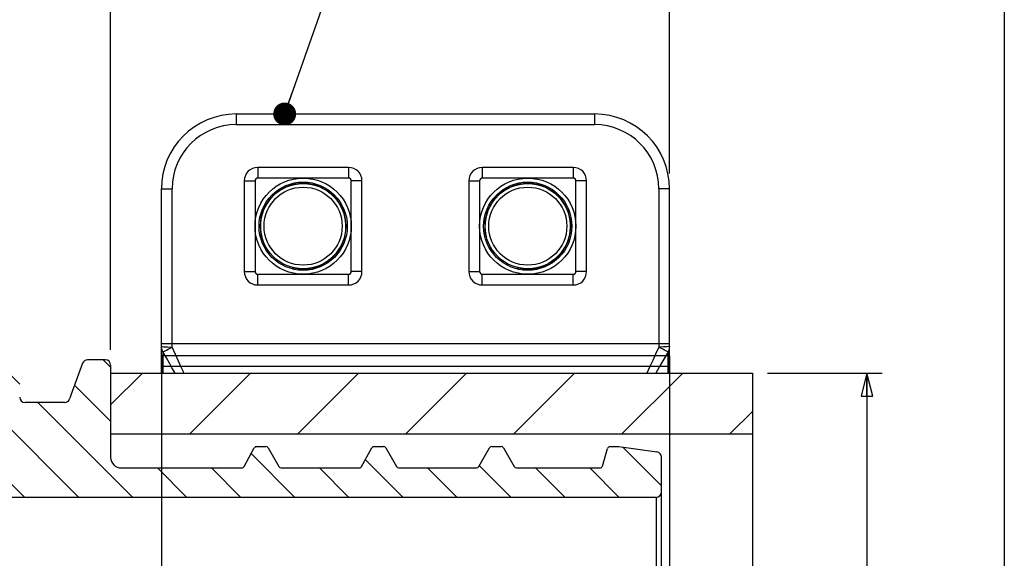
# Model space of a CAD drawing. Header units: millimetres. Extents: x 17 to 597, y 16 to 406.
# Tile 43 of 44: x 452 to 581, y 246 to 317. Entities that reach past the tile are written whole.
import ezdxf

# ---------------------------------------------------------------- set-up
doc = ezdxf.new("R2010")
doc.units = ezdxf.units.MM
doc.header["$LTSCALE"] = 32.67
doc.layers.get('0').update_dxf_attribs({"linetype": 'CONTINUOUS'})
for name, color, linetype in [('AXES', 7, 'CONTINUOUS'), ('CHAMFERS', 7, 'CONTINUOUS'), ('ROUNDS', 7, 'CONTINUOUS'), ('SURFS', 7, 'CONTINUOUS')]:
    doc.layers.add(name, color=color, linetype=linetype)
doc.styles.get("Standard").update_dxf_attribs({"font": 'txt', "width": 0.8})
doc.dimstyles.new('DIMSTYLE_1', dxfattribs={"dimtxt": 6, "dimasz": 3, "dimexe": 2, "dimexo": 2, "dimgap": 1.5, "dimtad": 1, "dimdec": 4, "dimlfac": 1.428571, "dimzin": 0, "dimdsep": 46, "dimtxsty": 'Standard', "dimblk": 'CLOSED', "dimblk1": 'CLOSED', "dimblk2": 'CLOSED', "dimcen": 0.09, "dimazin": 0, "dimtp": 0.5, "dimtm": 0.5, "dimtfac": 1, "dimtdec": 4, "dimtofl": 0, "dimtmove": 0, "dimatfit": 3, "dimldrblk": 'CLOSED', "dimfxl": 1, "dimtolj": 1, "dimtzin": 0, "dimarcsym": 0})
doc.dimstyles.new('DIMSTYLE_3', dxfattribs={"dimtxt": 6, "dimasz": 3, "dimexe": 2, "dimexo": 2, "dimgap": 1.5, "dimtad": 1, "dimdec": 0, "dimlfac": 1.428571, "dimzin": 0, "dimdsep": 46, "dimtxsty": 'Standard', "dimblk": 'CLOSED', "dimblk1": 'CLOSED', "dimblk2": 'CLOSED', "dimcen": 0.09, "dimazin": 0, "dimtp": 0.3, "dimtm": 0.3, "dimtfac": 1, "dimtdec": 0, "dimtofl": 0, "dimtmove": 0, "dimatfit": 3, "dimldrblk": 'CLOSED', "dimfxl": 1, "dimtolj": 1, "dimtzin": 0, "dimarcsym": 0})
doc.dimstyles.new('DIMSTYLE_4', dxfattribs={"dimtxt": 6, "dimasz": 3, "dimexe": 2, "dimexo": 2, "dimgap": 1.5, "dimtad": 1, "dimdec": 0, "dimlfac": 1.428571, "dimzin": 0, "dimdsep": 46, "dimtxsty": 'Standard', "dimblk": 'CLOSED', "dimblk1": 'CLOSED', "dimblk2": 'CLOSED', "dimcen": 0.09, "dimazin": 0, "dimtp": 0.5, "dimtm": 0.5, "dimtfac": 1, "dimtdec": 0, "dimtofl": 0, "dimtmove": 0, "dimatfit": 3, "dimldrblk": 'CLOSED', "dimfxl": 1, "dimtolj": 1, "dimtzin": 0, "dimarcsym": 0})
doc.dimstyles.get("Standard").update_dxf_attribs({"dimtxt": 6, "dimasz": 3, "dimexe": 2, "dimexo": 2, "dimtad": 1, "dimzin": 0, "dimdsep": 46, "dimtxsty": 'Standard', "dimblk": 'CLOSED', "dimblk1": 'CLOSED', "dimblk2": 'CLOSED', "dimcen": 0.09, "dimazin": 0, "dimtol": 1, "dimtp": 0.025, "dimtm": 0.025, "dimtfac": 1, "dimtofl": 0, "dimtmove": 0, "dimatfit": 3, "dimldrblk": 'CLOSED', "dimfxl": 1, "dimtolj": 1, "dimtzin": 0, "dimarcsym": 0})

# ---------------------------------------------------------------- blocks, each defined once
blk = doc.blocks.new('_CLOSED')
at = {"color": 0, "linetype": 'ByBlock'}
for p, q in [((0, 0), (-1, 0.25)), ((-1, 0.25), (-1, -0.25)), ((-1, -0.25), (0, 0)), ((-1, 0), (0, 0))]:
    blk.add_line(p, q, dxfattribs=at)
blk = doc.blocks.new('*D3')
at = {"color": 2, "linetype": 'Continuous', "transparency": 16777216}
for p, q in [((550.22, 270.39), (561.72, 270.39)), ((561.72, 270.39), (565.22, 270.39)), ((563.22, 270.39), (563.22, 226.64)), ((563.22, 182.89), (563.22, 226.64)), ((550.22, 182.89), (561.72, 182.89)), ((561.72, 182.89), (565.22, 182.89))]:
    blk.add_line(p, q, dxfattribs=at)
at = {"color": 2, "linetype": 'Continuous', "transparency": 16777216, "xscale": 3, "yscale": 3, "zscale": 3}
for p, rotation in [((563.22, 270.39), 90), ((563.22, 182.89), 270)]:
    blk.add_blockref('_CLOSED', p, dxfattribs=dict(at, rotation=rotation))
at = {"color": 2, "linetype": 'Continuous', "transparency": 16777216, "insert": (555.72, 220.8), "char_height": 6, "width": 43.2, "attachment_point": 2, "rotation": 90, "line_spacing_factor": 0.9}
blk.add_mtext('125 SDR11', dxfattribs=at)
blk = doc.blocks.new('*D5')
at = {"color": 2, "linetype": 'Continuous', "transparency": 16777216}
for p, q in [((397.48, 282.9), (397.48, 361.14)), ((464.22, 273.44), (464.22, 361.14)), ((397.48, 359.14), (430.85, 359.14)), ((464.22, 359.14), (430.85, 359.14))]:
    blk.add_line(p, q, dxfattribs=at)
at = {"color": 2, "linetype": 'Continuous', "transparency": 16777216, "xscale": 3, "yscale": 3, "zscale": 3, "rotation": 180}
blk.add_blockref('_CLOSED', (397.48, 359.14), dxfattribs=at)
at = {"color": 2, "linetype": 'Continuous', "transparency": 16777216, "xscale": 3, "yscale": 3, "zscale": 3}
blk.add_blockref('_CLOSED', (464.22, 359.14), dxfattribs=at)
at = {"color": 2, "linetype": 'Continuous', "transparency": 16777216, "insert": (430.85, 366.64), "char_height": 6, "width": 9.6, "attachment_point": 2, "line_spacing_factor": 0.9}
blk.add_mtext('95', dxfattribs=at)
blk = doc.blocks.new('*D6')
at = {"color": 2, "linetype": 'Continuous', "transparency": 16777216}
for p, q in [((397.48, 282.9), (397.48, 376.14)), ((537.37, 296.54), (537.37, 376.14)), ((397.48, 374.14), (467.43, 374.14)), ((537.37, 374.14), (467.43, 374.14))]:
    blk.add_line(p, q, dxfattribs=at)
at = {"color": 2, "linetype": 'Continuous', "transparency": 16777216, "xscale": 3, "yscale": 3, "zscale": 3, "rotation": 180}
blk.add_blockref('_CLOSED', (397.48, 374.14), dxfattribs=at)
at = {"color": 2, "linetype": 'Continuous', "transparency": 16777216, "xscale": 3, "yscale": 3, "zscale": 3}
blk.add_blockref('_CLOSED', (537.37, 374.14), dxfattribs=at)
at = {"color": 2, "linetype": 'Continuous', "transparency": 16777216, "insert": (467.43, 381.64), "char_height": 6, "width": 14.4, "attachment_point": 2, "line_spacing_factor": 0.9}
blk.add_mtext('200', dxfattribs=at)

msp = doc.modelspace()

# ---------------------------------------------------------------- hatches: boundary and pattern name
at = {"linetype": 'Continuous'}
h = msp.add_hatch(dxfattribs=at)
h.set_pattern_fill('DEFAULT__1', color=2, scale=5, angle=135, style=0, pattern_type=0)
h.set_pattern_definition([(135, (0, 0), (-3.535534, -3.535534), [])])
edge = h.paths.add_edge_path()
edge.add_spline(control_points=[(463.519922, 272.144853), (463.573145, 272.144706), (463.676598, 272.133123), (463.826308, 272.080826), (463.960013, 271.99676), (464.071829, 271.884944), (464.155895, 271.751239), (464.208192, 271.601529), (464.219775, 271.498076), (464.219922, 271.444853)], knot_values=[0, 0, 0, 0, 0.1428571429, 0.2857142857, 0.4285714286, 0.5714285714, 0.7142857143, 0.8571428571, 1, 1, 1, 1], degree=3, periodic=0)
edge.add_line((464.219922, 271.444853), (464.219922, 259.369853))
edge.add_spline(control_points=[(464.219922, 259.369853), (464.220094, 259.277061), (464.237892, 259.095505), (464.318174, 258.830498), (464.448358, 258.587079), (464.623582, 258.373513), (464.837148, 258.198289), (465.080567, 258.068104), (465.345574, 257.987822), (465.527131, 257.970025), (465.619922, 257.969853)], knot_values=[0, 0, 0, 0, 0.125, 0.25, 0.375, 0.5, 0.625, 0.75, 0.875, 1, 1, 1, 1], degree=3, periodic=0)
edge.add_line((465.619922, 257.969853), (481.372449, 257.969853))
edge.add_spline(control_points=[(481.372449, 257.969853), (481.404315, 257.969999), (481.465561, 257.978168), (481.552721, 258.014911), (481.626928, 258.073564), (481.66361, 258.123286), (481.679099, 258.151134)], knot_values=[0, 0, 0, 0, 0.25, 0.5, 0.75, 1, 1, 1, 1], degree=3, periodic=0)
edge.add_line((481.679099, 258.151134), (483.020181, 260.588572))
edge.add_spline(control_points=[(483.020181, 260.588572), (483.03567, 260.61642), (483.072351, 260.666142), (483.146559, 260.724795), (483.233719, 260.761537), (483.294965, 260.769706), (483.32683, 260.769853)], knot_values=[0, 0, 0, 0, 0.25, 0.5, 0.75, 1, 1, 1, 1], degree=3, periodic=0)
edge.add_line((483.32683, 260.769853), (484.527849, 260.769853))
edge.add_spline(control_points=[(484.527849, 260.769853), (484.559074, 260.769717), (484.619177, 260.761855), (484.704888, 260.726492), (484.778368, 260.669946), (484.815229, 260.621826), (484.830958, 260.594853)], knot_values=[0, 0, 0, 0, 0.25, 0.5, 0.75, 1, 1, 1, 1], degree=3, periodic=0)
edge.add_line((484.830958, 260.594853), (486.245466, 258.144853))
edge.add_spline(control_points=[(486.245466, 258.144853), (486.261196, 258.117879), (486.298056, 258.06976), (486.371537, 258.013213), (486.457248, 257.977851), (486.517351, 257.969988), (486.548575, 257.969853)], knot_values=[0, 0, 0, 0, 0.25, 0.5, 0.75, 1, 1, 1, 1], degree=3, periodic=0)
edge.add_line((486.548575, 257.969853), (496.772449, 257.969853))
edge.add_spline(control_points=[(496.772449, 257.969853), (496.804315, 257.969999), (496.865561, 257.978168), (496.952721, 258.014911), (497.026928, 258.073564), (497.06361, 258.123286), (497.079099, 258.151134)], knot_values=[0, 0, 0, 0, 0.25, 0.5, 0.75, 1, 1, 1, 1], degree=3, periodic=0)
edge.add_line((497.079099, 258.151134), (498.420181, 260.588572))
edge.add_spline(control_points=[(498.420181, 260.588572), (498.43567, 260.61642), (498.472351, 260.666142), (498.546559, 260.724795), (498.633719, 260.761537), (498.694965, 260.769706), (498.72683, 260.769853)], knot_values=[0, 0, 0, 0, 0.25, 0.5, 0.75, 1, 1, 1, 1], degree=3, periodic=0)
edge.add_line((498.72683, 260.769853), (499.927849, 260.769853))
edge.add_spline(control_points=[(499.927849, 260.769853), (499.959074, 260.769717), (500.019177, 260.761855), (500.104888, 260.726492), (500.178368, 260.669946), (500.215229, 260.621826), (500.230958, 260.594853)], knot_values=[0, 0, 0, 0, 0.25, 0.5, 0.75, 1, 1, 1, 1], degree=3, periodic=0)
edge.add_line((500.230958, 260.594853), (501.645466, 258.144853))
edge.add_spline(control_points=[(501.645466, 258.144853), (501.661196, 258.117879), (501.698056, 258.06976), (501.771537, 258.013213), (501.857248, 257.977851), (501.917351, 257.969988), (501.948575, 257.969853)], knot_values=[0, 0, 0, 0, 0.25, 0.5, 0.75, 1, 1, 1, 1], degree=3, periodic=0)
edge.add_line((501.948575, 257.969853), (512.101269, 257.969853))
edge.add_spline(control_points=[(512.101269, 257.969853), (512.132493, 257.969988), (512.192596, 257.977851), (512.278307, 258.013213), (512.351788, 258.06976), (512.388648, 258.117879), (512.404378, 258.144853)], knot_values=[0, 0, 0, 0, 0.25, 0.5, 0.75, 1, 1, 1, 1], degree=3, periodic=0)
edge.add_line((512.404378, 258.144853), (513.818886, 260.594853))
edge.add_spline(control_points=[(513.818886, 260.594853), (513.834615, 260.621826), (513.871476, 260.669946), (513.944956, 260.726492), (514.030667, 260.761855), (514.09077, 260.769717), (514.121995, 260.769853)], knot_values=[0, 0, 0, 0, 0.25, 0.5, 0.75, 1, 1, 1, 1], degree=3, periodic=0)
edge.add_line((514.121995, 260.769853), (515.327849, 260.769853))
edge.add_spline(control_points=[(515.327849, 260.769853), (515.359074, 260.769717), (515.419177, 260.761855), (515.504888, 260.726492), (515.578368, 260.669946), (515.615229, 260.621826), (515.630958, 260.594853)], knot_values=[0, 0, 0, 0, 0.25, 0.5, 0.75, 1, 1, 1, 1], degree=3, periodic=0)
edge.add_line((515.630958, 260.594853), (517.045466, 258.144853))
edge.add_spline(control_points=[(517.045466, 258.144853), (517.061196, 258.117879), (517.098056, 258.06976), (517.171537, 258.013213), (517.257248, 257.977851), (517.317351, 257.969988), (517.348575, 257.969853)], knot_values=[0, 0, 0, 0, 0.25, 0.5, 0.75, 1, 1, 1, 1], degree=3, periodic=0)
edge.add_line((517.348575, 257.969853), (528.244535, 257.969853))
edge.add_spline(control_points=[(528.244535, 257.969853), (528.275247, 257.96998), (528.334413, 257.977577), (528.419038, 258.011957), (528.4916, 258.066456), (528.548202, 258.138147), (528.571987, 258.192853), (528.580668, 258.222312)], knot_values=[0, 0, 0, 0, 0.2, 0.4, 0.6, 0.8, 1, 1, 1, 1], degree=3, periodic=0)
edge.add_line((528.580668, 258.222312), (529.246662, 260.517393))
edge.add_spline(control_points=[(529.246662, 260.517393), (529.255344, 260.546853), (529.279129, 260.601558), (529.335731, 260.67325), (529.408292, 260.727748), (529.492917, 260.762128), (529.552084, 260.769726), (529.582796, 260.769853)], knot_values=[0, 0, 0, 0, 0.2, 0.4, 0.6, 0.8, 1, 1, 1, 1], degree=3, periodic=0)
edge.add_line((529.582796, 260.769853), (530.719922, 260.769853))
edge.add_line((530.719922, 260.769853), (535.717343, 260.067511))
edge.add_spline(control_points=[(535.717343, 260.067511), (535.765219, 260.06068), (535.857409, 260.03799), (535.987558, 259.975778), (536.10192, 259.888662), (536.196336, 259.780049), (536.266688, 259.654675), (536.310182, 259.517135), (536.319821, 259.422684), (536.319922, 259.374323)], knot_values=[0, 0, 0, 0, 0.1428571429, 0.2857142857, 0.4285714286, 0.5714285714, 0.7142857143, 0.8571428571, 1, 1, 1, 1], degree=3, periodic=0)
edge.add_line((536.319922, 259.374323), (536.319922, 254.819853))
edge.add_spline(control_points=[(536.319922, 254.819853), (536.319775, 254.76663), (536.308192, 254.663177), (536.255895, 254.513467), (536.171829, 254.379762), (536.060013, 254.267946), (535.926308, 254.18388), (535.776598, 254.131583), (535.673145, 254.12), (535.619922, 254.119853)], knot_values=[0, 0, 0, 0, 0.1428571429, 0.2857142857, 0.4285714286, 0.5714285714, 0.7142857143, 0.8571428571, 1, 1, 1, 1], degree=3, periodic=0)
edge.add_line((535.619922, 254.119853), (397.832293, 254.119853))
edge.add_spline(control_points=[(397.832293, 254.119853), (397.801069, 254.119988), (397.740982, 254.127834), (397.655199, 254.163272), (397.581981, 254.21954), (397.525713, 254.292759), (397.490274, 254.378542), (397.482429, 254.438628), (397.482293, 254.469853)], knot_values=[0, 0, 0, 0, 0.1666666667, 0.3333333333, 0.5, 0.6666666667, 0.8333333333, 1, 1, 1, 1], degree=3, periodic=0)
edge.add_line((397.482293, 254.469853), (397.482293, 280.900883))
edge.add_spline(control_points=[(397.482293, 280.900883), (397.482396, 280.929894), (397.489224, 280.986), (397.520051, 281.066642), (397.569319, 281.137071), (397.63407, 281.193592), (397.71095, 281.232873), (397.766003, 281.245667), (397.794836, 281.248873)], knot_values=[0, 0, 0, 0, 0.1666666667, 0.3333333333, 0.5, 0.6666666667, 0.8333333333, 1, 1, 1, 1], degree=3, periodic=0)
edge.add_spline(control_points=[(397.794836, 281.248873), (397.844026, 281.254279), (397.938938, 281.274628), (398.073659, 281.334859), (398.192465, 281.421511), (398.29083, 281.531032), (398.36427, 281.658429), (398.409736, 281.798823), (398.419811, 281.895367), (398.419922, 281.944853)], knot_values=[0, 0, 0, 0, 0.1428571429, 0.2857142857, 0.4285714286, 0.5714285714, 0.7142857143, 0.8571428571, 1, 1, 1, 1], degree=3, periodic=0)
edge.add_line((398.419922, 281.944853), (398.419922, 313.444853))
edge.add_spline(control_points=[(398.419922, 313.444853), (398.420069, 313.498076), (398.431652, 313.601529), (398.483949, 313.751239), (398.568015, 313.884944), (398.679831, 313.99676), (398.813536, 314.080826), (398.963246, 314.133123), (399.066699, 314.144706), (399.119922, 314.144853)], knot_values=[0, 0, 0, 0, 0.1428571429, 0.2857142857, 0.4285714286, 0.5714285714, 0.7142857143, 0.8571428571, 1, 1, 1, 1], degree=3, periodic=0)
edge.add_line((399.119922, 314.144853), (411.019922, 314.144853))
edge.add_spline(control_points=[(411.019922, 314.144853), (411.073145, 314.144706), (411.176598, 314.133123), (411.326308, 314.080826), (411.460013, 313.99676), (411.571829, 313.884944), (411.655895, 313.751239), (411.708192, 313.601529), (411.719775, 313.498076), (411.719922, 313.444853)], knot_values=[0, 0, 0, 0, 0.1428571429, 0.2857142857, 0.4285714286, 0.5714285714, 0.7142857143, 0.8571428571, 1, 1, 1, 1], degree=3, periodic=0)
edge.add_line((411.719922, 313.444853), (411.719922, 266.369853))
edge.add_arc((415.919922, 266.369853), 4.2, 180, 270)
edge.add_line((415.919922, 262.169853), (443.919922, 262.169853))
edge.add_arc((443.919922, 266.369853), 4.2, 270, 360)
edge.add_line((448.119922, 266.369853), (448.119922, 274.944853))
edge.add_spline(control_points=[(448.119922, 274.944853), (448.120069, 274.998076), (448.131652, 275.101529), (448.183949, 275.251239), (448.268015, 275.384944), (448.379831, 275.49676), (448.513536, 275.580826), (448.663246, 275.633123), (448.766699, 275.644706), (448.819922, 275.644853)], knot_values=[0, 0, 0, 0, 0.1428571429, 0.2857142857, 0.4285714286, 0.5714285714, 0.7142857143, 0.8571428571, 1, 1, 1, 1], degree=3, periodic=0)
edge.add_line((448.819922, 275.644853), (451.619922, 275.644853))
edge.add_spline(control_points=[(451.619922, 275.644853), (451.673145, 275.644706), (451.776598, 275.633123), (451.926308, 275.580826), (452.060013, 275.49676), (452.171829, 275.384944), (452.255895, 275.251239), (452.308192, 275.101529), (452.319775, 274.998076), (452.319922, 274.944853)], knot_values=[0, 0, 0, 0, 0.1428571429, 0.2857142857, 0.4285714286, 0.5714285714, 0.7142857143, 0.8571428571, 1, 1, 1, 1], degree=3, periodic=0)
edge.add_line((452.319922, 274.944853), (452.319922, 267.244853))
edge.add_spline(control_points=[(452.319922, 267.244853), (452.320069, 267.19163), (452.331652, 267.088177), (452.383949, 266.938467), (452.468015, 266.804762), (452.579831, 266.692946), (452.713536, 266.60888), (452.863246, 266.556583), (452.966699, 266.545), (453.019922, 266.544853)], knot_values=[0, 0, 0, 0, 0.1428571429, 0.2857142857, 0.4285714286, 0.5714285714, 0.7142857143, 0.8571428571, 1, 1, 1, 1], degree=3, periodic=0)
edge.add_line((453.019922, 266.544853), (458.191543, 266.544853))
edge.add_spline(control_points=[(458.191543, 266.544853), (458.239702, 266.544952), (458.333778, 266.554516), (458.4708, 266.597652), (458.59582, 266.667486), (458.704202, 266.761082), (458.791601, 266.875087), (458.832763, 266.960218), (458.849328, 267.005439)], knot_values=[0, 0, 0, 0, 0.1666666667, 0.3333333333, 0.5, 0.6666666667, 0.8333333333, 1, 1, 1, 1], degree=3, periodic=0)
edge.add_line((458.849328, 267.005439), (460.552282, 271.684267))
edge.add_spline(control_points=[(460.552282, 271.684267), (460.568847, 271.729487), (460.61001, 271.814618), (460.697408, 271.928624), (460.805791, 272.02222), (460.930811, 272.092054), (461.067833, 272.13519), (461.161908, 272.144753), (461.210067, 272.144853)], knot_values=[0, 0, 0, 0, 0.1666666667, 0.3333333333, 0.5, 0.6666666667, 0.8333333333, 1, 1, 1, 1], degree=3, periodic=0)
edge.add_line((461.210067, 272.144853), (463.519922, 272.144853))
h = msp.add_hatch(dxfattribs=at)
h.set_pattern_fill('DEFAULT__3', color=2, scale=50, angle=85, style=0, pattern_type=0)
h.set_pattern_definition([(85, (0, 0), (-49.8097, 4.358), [])])
edge = h.paths.add_edge_path()
edge.add_spline(control_points=[(489.419922, 294.754853), (489.758611, 294.754224), (490.421291, 294.689265), (491.388568, 294.396232), (492.277045, 293.921072), (493.056568, 293.281455), (493.69611, 292.502119), (494.171382, 291.61297), (494.464041, 290.648191), (494.562862, 289.644853), (494.464041, 288.641515), (494.171382, 287.676735), (493.69611, 286.787587), (493.056568, 286.008251), (492.277045, 285.368634), (491.388568, 284.893474), (490.421291, 284.600441), (489.758611, 284.535482), (489.419922, 284.534853)], knot_values=[0, 0, 0, 0, 0.0625, 0.125, 0.1875, 0.25, 0.3125, 0.375, 0.4375, 0.5, 0.5625, 0.625, 0.6875, 0.75, 0.8125, 0.875, 0.9375, 1, 1, 1, 1], degree=3, periodic=0)
edge.add_spline(control_points=[(489.419922, 284.534853), (489.081233, 284.535482), (488.418553, 284.600441), (487.451276, 284.893474), (486.562799, 285.368634), (485.783276, 286.008251), (485.143734, 286.787587), (484.668462, 287.676735), (484.375803, 288.641515), (484.276982, 289.644853), (484.375803, 290.648191), (484.668462, 291.61297), (485.143734, 292.502119), (485.783276, 293.281455), (486.562799, 293.921072), (487.451276, 294.396232), (488.418553, 294.689265), (489.081233, 294.754224), (489.419922, 294.754853)], knot_values=[0, 0, 0, 0, 0.0625, 0.125, 0.1875, 0.25, 0.3125, 0.375, 0.4375, 0.5, 0.5625, 0.625, 0.6875, 0.75, 0.8125, 0.875, 0.9375, 1, 1, 1, 1], degree=3, periodic=0)
h = msp.add_hatch(dxfattribs=at)
h.set_pattern_fill('DEFAULT__4', color=2, scale=50, angle=325, style=0, pattern_type=0)
h.set_pattern_definition([(325, (0, 0), (28.679, 40.9576), [])])
edge = h.paths.add_edge_path()
edge.add_spline(control_points=[(518.819922, 294.754853), (519.158611, 294.754224), (519.821291, 294.689265), (520.788568, 294.396232), (521.677045, 293.921072), (522.456568, 293.281455), (523.09611, 292.502119), (523.571382, 291.61297), (523.864041, 290.648191), (523.962862, 289.644853), (523.864041, 288.641515), (523.571382, 287.676735), (523.09611, 286.787587), (522.456568, 286.008251), (521.677045, 285.368634), (520.788568, 284.893474), (519.821291, 284.600441), (519.158611, 284.535482), (518.819922, 284.534853)], knot_values=[0, 0, 0, 0, 0.0625, 0.125, 0.1875, 0.25, 0.3125, 0.375, 0.4375, 0.5, 0.5625, 0.625, 0.6875, 0.75, 0.8125, 0.875, 0.9375, 1, 1, 1, 1], degree=3, periodic=0)
edge.add_spline(control_points=[(518.819922, 284.534853), (518.481233, 284.535482), (517.818553, 284.600441), (516.851276, 284.893474), (515.962799, 285.368634), (515.183276, 286.008251), (514.543734, 286.787587), (514.068462, 287.676735), (513.775803, 288.641515), (513.676982, 289.644853), (513.775803, 290.648191), (514.068462, 291.61297), (514.543734, 292.502119), (515.183276, 293.281455), (515.962799, 293.921072), (516.851276, 294.396232), (517.818553, 294.689265), (518.481233, 294.754224), (518.819922, 294.754853)], knot_values=[0, 0, 0, 0, 0.0625, 0.125, 0.1875, 0.25, 0.3125, 0.375, 0.4375, 0.5, 0.5625, 0.625, 0.6875, 0.75, 0.8125, 0.875, 0.9375, 1, 1, 1, 1], degree=3, periodic=0)
h = msp.add_hatch(dxfattribs=at)
h.set_pattern_fill('S1', color=2, scale=10, angle=45, style=0, pattern_type=0)
h.set_pattern_definition([(45, (0, 0), (-7.07107, 7.07107), [])])
h.paths.add_polyline_path([(548.219922, 262.440307), (464.219922, 262.440307), (464.219922, 270.394853), (548.219922, 270.394853)])

# ---------------------------------------------------------------- linework, layer by layer
at = {"color": 2, "linetype": 'Continuous'}
msp.add_line((581.193458, 395.911944), (581.193458, 15.911944), dxfattribs=at)
at = {"color": 7, "linetype": 'Continuous'}
for p, q in [((463.519922, 272.144853), (461.210067, 272.144853)), ((460.552282, 271.684267), (458.849328, 267.005439)), ((464.219922, 271.444853), (464.219922, 259.369853)), ((464.219922, 270.394853), (548.219922, 270.394853)), ((548.219922, 270.394853), (548.219922, 242.799366)), ((458.191543, 266.544853), (453.019922, 266.544853)), ((464.219922, 262.440307), (548.219922, 262.440307)), ((481.679099, 258.151134), (483.020181, 260.588572)), ((483.32683, 260.769853), (484.527849, 260.769853)), ((484.830958, 260.594853), (486.245466, 258.144853)), ((497.079099, 258.151134), (498.420181, 260.588572)), ((498.72683, 260.769853), (499.927849, 260.769853)), ((500.230958, 260.594853), (501.645466, 258.144853)), ((512.404378, 258.144853), (513.818886, 260.594853)), ((514.121995, 260.769853), (515.327849, 260.769853)), ((515.630958, 260.594853), (517.045466, 258.144853)), ((528.580668, 258.222312), (529.246662, 260.517393)), ((529.582796, 260.769853), (530.719922, 260.769853)), ((530.719922, 260.769853), (535.717343, 260.067511)), ((536.319922, 244.325529), (536.319922, 259.374323)), ((465.619922, 257.969853), (481.372449, 257.969853)), ((486.548575, 257.969853), (496.772449, 257.969853)), ((501.948575, 257.969853), (512.101269, 257.969853)), ((517.348575, 257.969853), (528.244535, 257.969853)), ((535.619922, 254.119853), (397.832293, 254.119853))]:
    msp.add_line(p, q, dxfattribs=at)
at = {"color": 9, "linetype": 'Continuous'}
msp.add_line((535.619922, 254.119853), (535.619922, 244.260728), dxfattribs=at)
at = {"color": 7, "linetype": 'Continuous'}
for centre, radius in [((489.419922, 289.644853), 6.3), ((489.419922, 289.644853), 5.5867), ((518.819922, 289.644853), 6.3), ((518.819922, 289.644853), 5.5867), ((489.419922, 289.644853), 5.11), ((518.819922, 289.644853), 5.11)]:
    msp.add_circle(centre, radius, dxfattribs=at)
at = {"color": 2, "linetype": 'Continuous'}
for centre in [(489.419922, 289.644853), (518.819922, 289.644853)]:
    msp.add_arc(centre, 5.6, 255, 195, dxfattribs=at)
at = {"color": 7, "linetype": 'Continuous'}
for centre, radius, start, end in [((461.210067, 271.444853), 0.7, 90, 160), ((463.519922, 271.444853), 0.7, 0, 90), ((453.019922, 267.244853), 0.7, 180, 270), ((458.191543, 267.244853), 0.7, 270, 340), ((483.32683, 260.419853), 0.35, 90, 151.18034146), ((484.527849, 260.419853), 0.35, 30, 90), ((498.72683, 260.419853), 0.35, 90, 151.18034146), ((499.927849, 260.419853), 0.35, 30, 90), ((514.121995, 260.419853), 0.35, 90, 150), ((515.327849, 260.419853), 0.35, 30, 90), ((529.582796, 260.419853), 0.35, 90, 163.8181549), ((465.619922, 259.369853), 1.4, 180, 270), ((535.619922, 259.374323), 0.7, 0, 82), ((481.372449, 258.319853), 0.35, 270, 331.18034146), ((486.548575, 258.319853), 0.35, 210, 270), ((496.772449, 258.319853), 0.35, 270, 331.18034146), ((501.948575, 258.319853), 0.35, 210, 270), ((512.101269, 258.319853), 0.35, 270, 330), ((517.348575, 258.319853), 0.35, 210, 270), ((528.244535, 258.319853), 0.35, 270, 343.8181549), ((535.619922, 254.819853), 0.7, 270, 360)]:
    msp.add_arc(centre, radius, start, end, dxfattribs=at)
at = {"layer": 'AXES', "color": 9, "linetype": 'Continuous'}
for p, q in [((483.469922, 297.344853), (483.469922, 295.944853)), ((495.369922, 297.344853), (483.469922, 297.344853)), ((495.369922, 297.344853), (495.369922, 295.944853)), ((512.869922, 297.344853), (512.869922, 295.944853)), ((524.769922, 297.344853), (512.869922, 297.344853)), ((524.769922, 297.344853), (524.769922, 295.944853)), ((481.719922, 295.594853), (481.719922, 283.694853)), ((481.719922, 295.594853), (483.119922, 295.594853)), ((497.119922, 295.594853), (495.719922, 295.594853)), ((497.119922, 283.694853), (497.119922, 295.594853)), ((511.119922, 295.594853), (511.119922, 283.694853)), ((511.119922, 295.594853), (512.519922, 295.594853)), ((526.519922, 295.594853), (525.119922, 295.594853)), ((526.519922, 283.694853), (526.519922, 295.594853)), ((481.719922, 283.694853), (483.119922, 283.694853)), ((497.119922, 283.694853), (495.719922, 283.694853)), ((511.119922, 283.694853), (512.519922, 283.694853)), ((526.519922, 283.694853), (525.119922, 283.694853)), ((483.469922, 281.944853), (483.469922, 283.344853)), ((495.369922, 281.944853), (495.369922, 283.344853)), ((512.869922, 281.944853), (512.869922, 283.344853)), ((524.769922, 281.944853), (524.769922, 283.344853)), ((483.469922, 281.944853), (495.369922, 281.944853)), ((512.869922, 281.944853), (524.769922, 281.944853))]:
    msp.add_line(p, q, dxfattribs=at)
at = {"layer": 'AXES', "color": 7, "linetype": 'Continuous'}
for p, q in [((483.119922, 295.594853), (483.119922, 283.694853)), ((495.369922, 295.944853), (483.469922, 295.944853)), ((495.719922, 283.694853), (495.719922, 295.594853)), ((512.519922, 295.594853), (512.519922, 283.694853)), ((524.769922, 295.944853), (512.869922, 295.944853)), ((525.119922, 283.694853), (525.119922, 295.594853)), ((483.469922, 283.344853), (495.369922, 283.344853)), ((512.869922, 283.344853), (524.769922, 283.344853))]:
    msp.add_line(p, q, dxfattribs=at)
at = {"layer": 'AXES', "color": 9, "linetype": 'Continuous'}
for centre, start, end in [((483.469922, 295.594853), 90, 180), ((495.369922, 295.594853), 0, 90), ((512.869922, 295.594853), 90, 180), ((524.769922, 295.594853), 0, 90), ((483.469922, 283.694853), 180, 270), ((495.369922, 283.694853), 270, 360), ((512.869922, 283.694853), 180, 270), ((524.769922, 283.694853), 270, 360)]:
    msp.add_arc(centre, 1.75, start, end, dxfattribs=at)
at = {"layer": 'AXES', "color": 7, "linetype": 'Continuous'}
for centre, start, end in [((483.469922, 295.594853), 90, 180), ((495.369922, 295.594853), 0, 90), ((512.869922, 295.594853), 90, 180), ((524.769922, 295.594853), 0, 90), ((483.469922, 283.694853), 180, 270), ((495.369922, 283.694853), 270, 360), ((512.869922, 283.694853), 180, 270), ((524.769922, 283.694853), 270, 360)]:
    msp.add_arc(centre, 0.35, start, end, dxfattribs=at)
at = {"layer": 'CHAMFERS', "color": 7, "linetype": 'Continuous'}
for centre in [(489.419922, 289.644853), (518.819922, 289.644853)]:
    msp.add_circle(centre, 5.775, dxfattribs=at)
at = {"layer": 'ROUNDS', "color": 9, "linetype": 'Continuous'}
for p, q in [((480.669922, 304.344853), (480.669922, 302.944853)), ((527.569922, 304.344853), (527.569922, 302.944853)), ((480.669922, 302.944853), (527.569922, 302.944853)), ((470.869922, 294.544853), (472.269922, 294.544853)), ((472.269922, 273.809121), (472.269922, 294.544853)), ((535.969922, 294.544853), (535.969922, 273.809121)), ((537.369922, 294.544853), (535.969922, 294.544853)), ((470.869922, 274.25804), (537.369922, 274.25804)), ((471.057486, 273.199217), (471.057486, 270.394853)), ((537.182358, 270.394853), (537.182358, 273.199217))]:
    msp.add_line(p, q, dxfattribs=at)
at = {"layer": 'ROUNDS', "color": 7, "linetype": 'Continuous'}
for p, q in [((480.669922, 304.344853), (527.569922, 304.344853)), ((470.869922, 270.394853), (470.869922, 294.544853)), ((537.369922, 270.394853), (537.369922, 294.544853))]:
    msp.add_line(p, q, dxfattribs=at)
at = {"layer": 'ROUNDS', "color": 9, "linetype": 'Continuous'}
for points in [[(471.057486, 273.199217), (470.954352, 273.42029), (470.891191, 273.655905), (470.869922, 273.898905)], [(470.869922, 273.898905), (470.905006, 273.87893), (471.008538, 273.859952), (471.175325, 273.842928), (471.397009, 273.82871), (471.662467, 273.818013), (471.95839, 273.811372), (472.269922, 273.809121)], [(471.057486, 273.199217), (471.098411, 273.203417), (471.194635, 273.240447), (471.341616, 273.308559), (471.532417, 273.404537), (471.758031, 273.523851), (472.007794, 273.660861), (472.269922, 273.809121)], [(473.823575, 270.394853), (473.749521, 270.561579), (473.464941, 271.194784), (473.124373, 271.945393), (472.725837, 272.81732), (472.269922, 273.809121)], [(535.969922, 273.809121), (535.541282, 272.876801), (535.170919, 272.067058), (534.85227, 271.365877), (534.581553, 270.765322), (534.416204, 270.394853)], [(537.369922, 273.898905), (537.334838, 273.87893), (537.231306, 273.859952), (537.064519, 273.842928), (536.842835, 273.82871), (536.577377, 273.818013), (536.281454, 273.811372), (535.969922, 273.809121)], [(537.182358, 273.199217), (537.141433, 273.203418), (537.04521, 273.240448), (536.898228, 273.30856), (536.707427, 273.404538), (536.481814, 273.523852), (536.23205, 273.660863), (535.969922, 273.809121)], [(537.369922, 273.898905), (537.348653, 273.655905), (537.285492, 273.42029), (537.182358, 273.199217)], [(472.652031, 270.394853), (472.537086, 270.601754), (472.252505, 271.108097), (471.911939, 271.708414), (471.513399, 272.405837), (471.057486, 273.199217)], [(537.182358, 273.199217), (536.753719, 272.453417), (536.383354, 271.805725), (536.064706, 271.244925), (535.793989, 270.764667), (535.587554, 270.394853)]]:
    msp.add_lwpolyline(points, dxfattribs=at)
at = {"layer": 'ROUNDS', "color": 7, "linetype": 'Continuous'}
for centre, start, end in [((480.669922, 294.544853), 90, 180), ((527.569922, 294.544853), 0, 90)]:
    msp.add_arc(centre, 9.8, start, end, dxfattribs=at)
at = {"layer": 'ROUNDS', "color": 9, "linetype": 'Continuous'}
for centre, start, end in [((480.669922, 294.544853), 90, 180), ((527.569922, 294.544853), 0, 90)]:
    msp.add_arc(centre, 8.4, start, end, dxfattribs=at)
at = {"layer": 'SURFS', "color": 7, "linetype": 'Continuous'}
for p, q in [((470.869922, 272.669853), (470.869922, 180.619853)), ((537.369922, 272.669853), (470.869922, 272.669853)), ((537.369922, 272.669853), (537.369922, 180.619853)), ((537.369922, 271.269853), (470.869922, 271.269853))]:
    msp.add_line(p, q, dxfattribs=at)

# ---------------------------------------------------------------- dimensions: what is measured, and where the dimension line sits
at = {"color": 2, "linetype": 'Continuous'}
for base, p2, dimstyle, picture, middle in [((537.369922, 374.144853), (537.369922, 294.544853), 'DIMSTYLE_4', '*D6', (467.426119, 374.144853)), ((464.219922, 359.144853), (464.219922, 271.444853), 'DIMSTYLE_3', '*D5', (431.00111, 359.144853))]:
    dim = msp.add_linear_dim(base=base, p1=(397.482293, 280.900883), p2=p2, dimstyle=dimstyle, dxfattribs=at)
    dim.commit()
    dim.dimension.update_dxf_attribs({"geometry": picture, "text_midpoint": middle, "dimtype": 160})
dim = msp.add_linear_dim(base=(563.219922, 270.394853), p1=(548.219922, 182.894853), p2=(548.219922, 270.394853), angle=90, text='125 SDR11:11', dimstyle='DIMSTYLE_1', dxfattribs=at)
dim.commit()
dim.dimension.update_dxf_attribs({"geometry": '*D3', "text_midpoint": (563.219922, 220.803666), "dimtype": 160})

# ---------------------------------------------------------------- leaders
msp.add_leader([(487.005568, 304.344853), (493.704751, 323.331554)], dimstyle='Standard', override={"dimtad": 0, "dimldrblk": 'DOT'}, dxfattribs=at)

doc.saveas('drawing.dxf')
